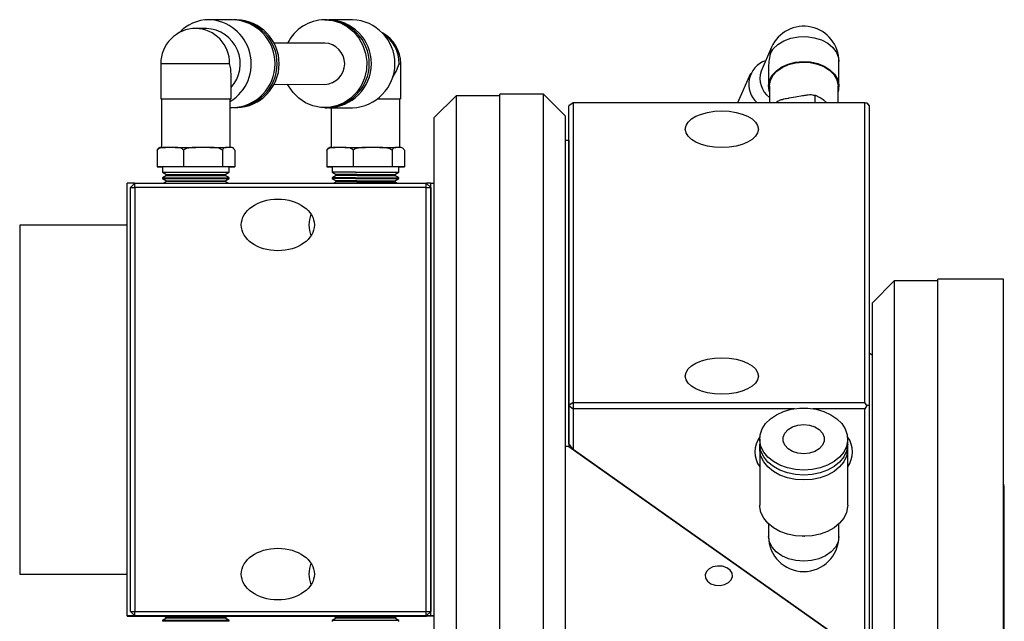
# Model space of a CAD drawing. Header units: inches. Extents: x 2.7 to 31.2, y 0.7 to 21.6.
# Tile 2 of 10: x 14.1 to 19.7, y 3 to 6.4. Entities that reach past the tile are written whole.
import ezdxf

# ---------------------------------------------------------------- set-up
doc = ezdxf.new("R2010")
doc.units = ezdxf.units.IN
doc.header["$MEASUREMENT"] = 0

msp = doc.modelspace()

# ---------------------------------------------------------------- linework, layer by layer
at = {"color": 7, "linetype": 'Continuous', "lineweight": 25}
for p, q in [((15.2766, 6.4362), (15.1412, 6.4363)), ((15.2881, 6.4362), (15.2824, 6.4361)), ((15.2999, 6.4362), (15.2882, 6.4362)), ((15.8164, 6.436), (15.8047, 6.436)), ((15.9634, 6.4359), (15.828, 6.436)), ((15.1262, 6.3859), (15.0664, 6.3859)), ((15.8046, 6.3021), (15.5124, 6.3022)), ((18.3635, 6.278), (18.3036, 6.1417)), ((14.8647, 6.1843), (14.8647, 5.9828)), ((16.2396, 5.9823), (16.2396, 6.1839)), ((18.3465, 6.1548), (18.3465, 6.0545)), ((18.7496, 6.0545), (18.7496, 6.197)), ((15.2679, 5.9828), (15.2679, 6.1246)), ((18.2426, 6.1279), (18.1692, 5.9608)), ((15.5123, 6.066), (15.8045, 6.0659)), ((18.3512, 6.0545), (18.3512, 5.9608)), ((18.7449, 5.9608), (18.7449, 6.0545)), ((14.8695, 5.9828), (14.8695, 5.704)), ((15.2632, 5.704), (15.2632, 5.9828)), ((16.2349, 5.7036), (16.2349, 5.9823)), ((16.5571, 6), (16.4321, 5.875)), ((16.8071, 6), (16.5571, 6)), ((16.5571, 6), (16.5571, 2.52)), ((17.0571, 6.01), (16.8071, 6.01)), ((16.8071, 2.51), (16.8071, 6.01)), ((17.1821, 5.885), (17.0571, 6.01)), ((17.0571, 2.51), (17.0571, 6.01)), ((18.5018, 5.9927), (18.462, 5.9859)), ((18.5415, 5.9995), (18.5018, 5.9927)), ((18.6122, 6.0009), (18.6122, 5.9608)), ((15.2632, 5.9323), (15.2763, 5.9323)), ((15.288, 5.9323), (15.2997, 5.9323)), ((15.8044, 5.932), (15.8161, 5.932)), ((15.8278, 5.932), (15.9632, 5.9319)), ((15.8412, 5.932), (15.8412, 5.7036)), ((17.228, 5.9608), (17.203, 5.9431)), ((17.203, 4.2251), (17.203, 5.9431)), ((17.228, 5.9608), (17.228, 4.2428)), ((18.898, 5.9608), (17.228, 5.9608)), ((18.3913, 5.9631), (18.3913, 5.9608)), ((18.6806, 5.9608), (18.6624, 5.9744)), ((18.898, 4.2428), (18.898, 5.9608)), ((18.898, 5.9608), (18.9105, 5.9608)), ((18.9105, 5.9608), (18.923, 5.9431)), ((18.923, 5.9431), (18.923, 4.2251)), ((16.4321, 2.645), (16.4321, 5.875)), ((17.1821, 5.885), (17.1821, 2.635)), ((14.9198, 5.7041), (14.8925, 5.704)), ((14.9472, 5.7041), (14.9198, 5.7041)), ((15.1069, 5.7041), (15.0669, 5.7041)), ((15.147, 5.7041), (15.1069, 5.7041)), ((15.2534, 5.704), (15.2407, 5.704)), ((15.2661, 5.704), (15.2534, 5.704)), ((15.8916, 5.7036), (15.8642, 5.7036)), ((15.9189, 5.7036), (15.8916, 5.7036)), ((16.0787, 5.7036), (16.0386, 5.7036)), ((16.1187, 5.7036), (16.0787, 5.7036)), ((16.2252, 5.7036), (16.2125, 5.7036)), ((16.2379, 5.7036), (16.2252, 5.7036)), ((17.1821, 5.7451), (17.2021, 5.7451)), ((17.2021, 5.7451), (17.2021, 3.9917)), ((17.2021, 5.7451), (17.203, 5.7444)), ((14.8439, 5.6889), (14.8439, 5.5938)), ((14.9957, 5.6889), (14.9957, 5.5938)), ((15.2182, 5.6889), (15.2182, 5.5938)), ((15.2887, 5.6889), (15.2887, 5.5938)), ((15.8156, 5.6884), (15.8156, 5.5933)), ((15.9675, 5.6885), (15.9675, 5.5934)), ((16.1899, 5.6884), (16.1899, 5.5934)), ((16.2604, 5.6884), (16.2604, 5.5933)), ((14.8439, 5.5938), (14.8748, 5.5938)), ((14.9957, 5.5938), (14.8439, 5.5938)), ((14.8748, 5.5938), (14.8748, 5.5623)), ((15.2182, 5.5938), (14.9957, 5.5938)), ((15.2578, 5.5938), (15.0095, 5.5938)), ((15.2887, 5.5938), (15.2182, 5.5938)), ((15.2578, 5.5623), (15.2578, 5.5938)), ((15.2578, 5.5938), (15.2887, 5.5938)), ((15.9675, 5.5934), (15.8156, 5.5933)), ((15.8156, 5.5933), (15.8465, 5.5933)), ((15.8465, 5.5933), (15.8465, 5.5618)), ((16.1899, 5.5934), (15.9675, 5.5934)), ((16.2604, 5.5933), (16.1899, 5.5934)), ((16.2295, 5.5618), (16.2295, 5.5933)), ((16.2295, 5.5933), (16.2604, 5.5933)), ((14.8748, 5.5623), (14.898, 5.5489)), ((14.898, 5.5443), (14.8748, 5.5309)), ((14.8748, 5.5309), (14.8748, 5.5266)), ((14.898, 5.5489), (14.898, 5.5443)), ((15.2346, 5.5489), (15.2578, 5.5623)), ((15.2346, 5.5443), (15.2346, 5.5489)), ((15.2578, 5.5309), (15.2346, 5.5443)), ((15.2578, 5.5266), (15.2578, 5.5309)), ((15.9813, 5.5619), (15.8465, 5.5618)), ((15.8465, 5.5304), (15.8465, 5.5261)), ((15.9813, 5.5304), (15.8465, 5.5304)), ((15.9813, 5.5619), (15.8466, 5.5618)), ((15.8466, 5.5618), (15.8698, 5.5484)), ((15.8698, 5.5438), (15.8466, 5.5304)), ((15.9882, 5.5485), (15.8698, 5.5484)), ((15.8698, 5.5484), (15.8698, 5.5438)), ((15.9882, 5.5438), (15.8698, 5.5438)), ((16.2063, 5.5484), (16.2295, 5.5618)), ((16.2063, 5.5438), (16.2063, 5.5484)), ((16.2295, 5.5304), (16.2063, 5.5438)), ((16.2295, 5.5261), (16.2295, 5.5304)), ((14.6721, 5.0443), (14.6721, 5.4999)), ((14.716, 5.4999), (14.6721, 5.4999)), ((14.6913, 5.4752), (14.7163, 5.5002)), ((14.6913, 3.0452), (14.6913, 5.4752)), ((14.6913, 5.4752), (14.7163, 5.4752)), ((14.7163, 5.4752), (14.7163, 5.5002)), ((14.7163, 5.5002), (16.3863, 5.5002)), ((14.7163, 5.4752), (14.7163, 3.0452)), ((16.3863, 5.4752), (14.7163, 5.4752)), ((14.8748, 5.5266), (14.898, 5.5132)), ((14.898, 5.5086), (14.8836, 5.5002)), ((14.898, 5.5132), (14.898, 5.5086)), ((15.2346, 5.5086), (14.898, 5.5086)), ((15.2346, 5.5132), (15.2578, 5.5266)), ((15.2346, 5.5086), (15.2346, 5.5132)), ((15.249, 5.5002), (15.2346, 5.5086)), ((15.9813, 5.5261), (15.8465, 5.5261)), ((15.8466, 5.5261), (15.8698, 5.5127)), ((15.9813, 5.5261), (15.8466, 5.5261)), ((15.8698, 5.5081), (15.8561, 5.5002)), ((15.8698, 5.5127), (15.8698, 5.5081)), ((15.9882, 5.5127), (15.8698, 5.5127)), ((15.9882, 5.5081), (15.8698, 5.5081)), ((16.2063, 5.5127), (16.2295, 5.5261)), ((16.2063, 5.5081), (16.2063, 5.5127)), ((16.22, 5.5002), (16.2063, 5.5081)), ((16.3863, 5.4752), (16.3863, 5.5002)), ((16.4113, 5.4752), (16.3863, 5.5002)), ((16.3863, 3.0452), (16.3863, 5.4752)), ((16.3863, 5.4752), (16.4113, 5.4752)), ((16.4121, 5.5002), (16.3864, 5.5002)), ((16.4113, 5.4752), (16.4113, 3.0452)), ((16.4121, 3.0202), (16.4121, 5.5002)), ((16.4121, 5.5002), (16.4321, 5.5002)), ((14.6721, 5.2598), (14.0571, 5.2598)), ((14.0571, 5.2598), (14.0571, 3.2598)), ((14.6721, 3.4755), (14.6721, 5.0443)), ((19.0671, 4.9393), (18.9421, 4.8143)), ((19.3171, 4.9393), (19.0671, 4.9393)), ((19.0671, 4.9393), (19.0671, 1.4593)), ((19.6921, 4.9493), (19.3171, 4.9493)), ((19.3171, 1.4493), (19.3171, 4.9493)), ((19.6921, 1.4493), (19.6921, 4.9493)), ((18.9421, 1.5843), (18.9421, 4.8143)), ((18.923, 4.528), (18.9421, 4.5145)), ((17.228, 4.2428), (17.203, 4.2251)), ((17.228, 4.2428), (17.228, 4.2074)), ((17.228, 4.2428), (18.898, 4.2428)), ((18.9105, 4.2251), (18.898, 4.2428)), ((17.203, 4.2251), (17.228, 4.2074)), ((17.203, 4.0087), (17.203, 4.2251)), ((18.4956, 4.2074), (17.228, 4.2074)), ((17.228, 4.2074), (17.228, 3.9733)), ((18.898, 4.2074), (18.6004, 4.2074)), ((18.9105, 4.2251), (18.898, 4.2074)), ((18.898, 2.7923), (18.898, 4.2074)), ((18.923, 4.2251), (18.9105, 4.2251)), ((18.923, 4.2251), (18.923, 2.7923)), ((17.228, 3.9733), (17.203, 4.0087)), ((18.2961, 4.0332), (18.2961, 4.0053)), ((18.8, 4.0053), (18.8, 4.0332)), ((17.2021, 3.9917), (17.1821, 3.9917)), ((17.2021, 3.9917), (18.9421, 2.7612)), ((18.898, 2.7923), (17.228, 3.9733)), ((18.2961, 3.9775), (18.2961, 3.6545)), ((18.8, 3.6545), (18.8, 3.9775)), ((19.6971, 2.6388), (19.6971, 3.7598)), ((18.3465, 3.5476), (18.3465, 3.4762)), ((18.7496, 3.4762), (18.7496, 3.5476)), ((14.6721, 3.0199), (14.6721, 3.4755)), ((18.5419, 3.4764), (18.5431, 3.4764)), ((18.5529, 3.4764), (18.5542, 3.4764)), ((14.0571, 3.2598), (14.6721, 3.2598)), ((14.6721, 3.0199), (14.6721, 3.0197)), ((14.8839, 3.0199), (14.6721, 3.0199)), ((14.6721, 3.0197), (14.6921, 3.0197)), ((14.6913, 3.0452), (14.7163, 3.0452)), ((14.6913, 3.0452), (14.7163, 3.0202)), ((14.6913, 3.0449), (14.6913, 3.0452)), ((14.7163, 3.0199), (14.6913, 3.0449)), ((14.6921, 3.0197), (14.8843, 3.0197)), ((14.7163, 3.0202), (14.7163, 3.0452)), ((14.7163, 3.0452), (16.3863, 3.0452)), ((16.3863, 3.0202), (14.7163, 3.0202)), ((14.7163, 3.0202), (14.7163, 3.0199)), ((14.7163, 3.0199), (14.8839, 3.0199)), ((14.8843, 3.0197), (14.718, 3.0197)), ((14.718, 3.0197), (14.718, 3.0196)), ((14.718, 3.0196), (14.718, 3.0197)), ((14.718, 3.0196), (14.8844, 3.0196)), ((14.898, 3.0071), (14.8748, 2.9937)), ((14.8748, 2.9937), (14.8748, 2.9894)), ((15.2578, 2.9937), (14.8748, 2.9937)), ((15.2578, 2.9894), (14.8748, 2.9894)), ((14.8834, 3.0202), (14.898, 3.0118)), ((14.898, 3.0118), (14.898, 3.0071)), ((15.2346, 3.0118), (15.2492, 3.0202)), ((15.2346, 3.0071), (15.2346, 3.0118)), ((15.2578, 2.9937), (15.2346, 3.0071)), ((15.2482, 3.0196), (15.8553, 3.0196)), ((15.2485, 3.0198), (16.4321, 3.0199)), ((16.388, 3.0199), (15.2485, 3.0198)), ((16.4121, 3.0202), (15.2488, 3.02)), ((15.2488, 3.02), (16.3863, 3.0202)), ((15.2578, 2.9894), (15.2578, 2.9937)), ((15.8465, 2.9933), (15.8465, 2.989)), ((16.2295, 2.9933), (15.8465, 2.9933)), ((15.8698, 3.0067), (15.8466, 2.9933)), ((15.8552, 3.0197), (15.8698, 3.0113)), ((15.8698, 3.0113), (15.8698, 3.0067)), ((16.2063, 3.0113), (16.2209, 3.0197)), ((16.2063, 3.0067), (16.2063, 3.0113)), ((16.2295, 2.9933), (16.2063, 3.0067)), ((16.2208, 3.0196), (16.388, 3.0196)), ((16.2295, 2.989), (16.2295, 2.9933)), ((16.3863, 3.0202), (16.3863, 3.0452)), ((16.3863, 3.0452), (16.4113, 3.0452)), ((16.3863, 3.0202), (16.4113, 3.0452)), ((16.4113, 3.0452), (16.3863, 3.0202)), ((16.3863, 3.0202), (16.3863, 3.0202)), ((16.3883, 3.0199), (16.388, 3.0196)), ((16.388, 3.0196), (16.388, 3.0199)), ((16.4113, 3.0452), (16.4113, 3.0452)), ((16.4321, 3.0202), (16.4121, 3.0202))]:
    msp.add_line(p, q, dxfattribs=at)
at = {"color": 7, "linetype": 'Continuous', "lineweight": 25, "flags": 128}
for points in [[(15.8046, 6.436), (15.8501, 6.4314), (15.894, 6.4179), (15.9347, 6.396), (15.9706, 6.3664), (16.0006, 6.3302), (16.0235, 6.2887), (16.0384, 6.2434), (16.0449, 6.196), (16.0428, 6.1481), (16.032, 6.1016), (16.013, 6.058), (15.9864, 6.019), (15.9533, 5.9859), (15.9148, 5.96), (15.8724, 5.9422), (15.8274, 5.9332), (15.7817, 5.9332), (15.7368, 5.9422), (15.6943, 5.96), (15.6558, 5.9859), (15.6227, 6.019), (15.5962, 6.058), (15.5919, 6.066)], [(18.3555, 6.2393), (18.3736, 6.2685), (18.4005, 6.2941), (18.4348, 6.3149), (18.4747, 6.3298), (18.5183, 6.338), (18.5635, 6.3391), (18.6078, 6.3331), (18.6491, 6.3203), (18.6854, 6.3013), (18.7148, 6.2771), (18.7358, 6.2488), (18.7474, 6.218), (18.7496, 6.197)], [(18.3635, 6.278), (18.3603, 6.2699), (18.3555, 6.2393)], [(14.8647, 6.1843), (14.8669, 6.1844), (14.8785, 6.1844), (14.8996, 6.1844), (14.9289, 6.1844), (14.9652, 6.1844), (15.0066, 6.1844), (15.0509, 6.1844), (15.096, 6.1844), (15.1396, 6.1844), (15.1796, 6.1844), (15.2138, 6.1844), (15.2407, 6.1844), (15.2588, 6.1844)], [(16.2306, 6.1839), (16.239, 6.1839), (16.2396, 6.1839)], [(18.3512, 6.0238), (18.35, 6.028), (18.3466, 6.0588), (18.3526, 6.0893), (18.3677, 6.1182), (18.3913, 6.1441), (18.4222, 6.1659), (18.459, 6.1824), (18.5, 6.1929), (18.5432, 6.197), (18.5866, 6.1944), (18.6283, 6.1853), (18.6661, 6.17), (18.6985, 6.1494), (18.7238, 6.1243), (18.7409, 6.0959), (18.749, 6.0656), (18.7477, 6.0348), (18.7449, 6.0238)], [(18.3512, 6.0545), (18.3513, 6.0587), (18.3572, 6.0885), (18.372, 6.1167), (18.395, 6.142), (18.4252, 6.1633), (18.4611, 6.1794), (18.5011, 6.1897), (18.5433, 6.1937), (18.5857, 6.1911), (18.6264, 6.1822), (18.6634, 6.1673), (18.695, 6.1471), (18.7197, 6.1226), (18.7364, 6.0949), (18.7443, 6.0654), (18.7449, 6.0545)], [(14.8695, 5.9828), (14.8667, 5.9828), (14.8654, 5.9828), (14.8734, 5.9828), (14.8905, 5.9828), (14.9159, 5.9828), (14.9482, 5.9828), (14.9861, 5.9828), (15.0277, 5.9828), (15.0712, 5.9828), (15.1144, 5.9828), (15.1553, 5.9828), (15.1921, 5.9828), (15.223, 5.9828), (15.2466, 5.9828), (15.2618, 5.9828), (15.2678, 5.9828), (15.2644, 5.9828), (15.2632, 5.9828)], [(14.8695, 5.9828), (14.8701, 5.9828), (14.878, 5.9828), (14.8947, 5.9828), (14.9194, 5.9828), (14.951, 5.9828), (14.988, 5.9828), (15.0286, 5.9828), (15.071, 5.9828), (15.1132, 5.9828), (15.1532, 5.9828), (15.1892, 5.9828), (15.2194, 5.9828), (15.2424, 5.9828), (15.2572, 5.9828), (15.2631, 5.9828), (15.2632, 5.9828)], [(16.1077, 5.9823), (16.1461, 5.9823), (16.1801, 5.9823), (16.2075, 5.9823), (16.227, 5.9823), (16.2377, 5.9823), (16.239, 5.9823), (16.2349, 5.9823)], [(16.1077, 5.9823), (16.1435, 5.9823), (16.1768, 5.9823), (16.2036, 5.9823), (16.2226, 5.9823), (16.233, 5.9823), (16.2349, 5.9823)], [(14.8726, 5.704), (14.8735, 5.704), (14.8787, 5.704), (14.885, 5.704), (14.8925, 5.704)], [(14.9472, 5.7041), (14.9604, 5.7041), (14.9744, 5.7041), (14.9889, 5.7041), (15.0039, 5.7041), (15.0193, 5.7041), (15.035, 5.7041), (15.0509, 5.7041), (15.0669, 5.7041)], [(15.147, 5.7041), (15.1614, 5.7041), (15.1752, 5.7041), (15.1883, 5.7041), (15.2006, 5.7041), (15.2121, 5.7041), (15.2227, 5.7041), (15.2322, 5.704), (15.2407, 5.704)], [(15.8443, 5.7036), (15.8452, 5.7036), (15.8504, 5.7036), (15.8567, 5.7036), (15.8642, 5.7036)], [(15.9189, 5.7036), (15.9321, 5.7036), (15.9461, 5.7036), (15.9606, 5.7036), (15.9756, 5.7036), (15.991, 5.7036), (16.0067, 5.7036), (16.0226, 5.7036), (16.0386, 5.7036)], [(16.1187, 5.7036), (16.1331, 5.7036), (16.1469, 5.7036), (16.16, 5.7036), (16.1723, 5.7036), (16.1838, 5.7036), (16.1944, 5.7036), (16.2039, 5.7036), (16.2125, 5.7036)], [(15.0095, 5.5938), (14.9703, 5.5938), (14.9358, 5.5938), (14.9079, 5.5938), (14.8879, 5.5938), (14.8769, 5.5938), (14.8748, 5.5938)], [(16.2295, 5.5933), (16.229, 5.5933), (16.2209, 5.5933), (16.2037, 5.5933), (16.1782, 5.5933), (16.1456, 5.5934), (16.1077, 5.5934), (16.0662, 5.5934), (16.0234, 5.5934), (15.9813, 5.5934), (15.942, 5.5934), (15.9075, 5.5934), (15.8796, 5.5933), (15.8597, 5.5933), (15.8486, 5.5933), (15.8465, 5.5933)], [(14.8748, 5.5623), (14.8769, 5.5623), (14.8879, 5.5623), (14.9079, 5.5623), (14.9358, 5.5623), (14.9703, 5.5623), (15.0095, 5.5623), (15.0517, 5.5623), (15.0945, 5.5623), (15.136, 5.5623), (15.1739, 5.5623), (15.2065, 5.5623), (15.232, 5.5623), (15.2492, 5.5623), (15.2572, 5.5623), (15.2578, 5.5623)], [(14.8748, 5.5623), (14.8769, 5.5623), (14.8879, 5.5623), (14.9079, 5.5623), (14.9358, 5.5623), (14.9703, 5.5623), (15.0095, 5.5623), (15.0517, 5.5623), (15.0945, 5.5623), (15.136, 5.5623), (15.1739, 5.5623), (15.2064, 5.5623), (15.232, 5.5623), (15.2492, 5.5623), (15.2572, 5.5623), (15.2578, 5.5623)], [(14.8748, 5.5309), (14.8769, 5.5309), (14.8879, 5.5309), (14.9079, 5.5309), (14.9358, 5.5309), (14.9703, 5.5309), (15.0095, 5.5309), (15.0517, 5.5309), (15.0945, 5.5309), (15.136, 5.5309), (15.1739, 5.5309), (15.2065, 5.5309), (15.232, 5.5309), (15.2492, 5.5309), (15.2572, 5.5309), (15.2578, 5.5309)], [(14.898, 5.5489), (14.9022, 5.5489), (14.9152, 5.5489), (14.9363, 5.5489), (14.9645, 5.5489), (14.9981, 5.5489), (15.0354, 5.5489), (15.0744, 5.5489), (15.1129, 5.5489), (15.149, 5.5489), (15.1805, 5.5489), (15.206, 5.5489), (15.2238, 5.5489), (15.2332, 5.5489), (15.2346, 5.5489)], [(14.898, 5.5443), (14.9022, 5.5443), (14.9152, 5.5443), (14.9363, 5.5443), (14.9645, 5.5443), (14.9981, 5.5443), (15.0354, 5.5443), (15.0744, 5.5443), (15.1129, 5.5443), (15.149, 5.5443), (15.1805, 5.5443), (15.206, 5.5443), (15.2238, 5.5443), (15.2332, 5.5443), (15.2346, 5.5443)], [(15.9813, 5.5619), (16.0234, 5.5619), (16.0662, 5.5619), (16.1077, 5.5619), (16.1456, 5.5619), (16.1782, 5.5619), (16.2037, 5.5618), (16.2209, 5.5618), (16.229, 5.5618), (16.2295, 5.5618)], [(15.9813, 5.5619), (16.0234, 5.5619), (16.0662, 5.5619), (16.1077, 5.5619), (16.1456, 5.5619), (16.1782, 5.5619), (16.2037, 5.5618), (16.2209, 5.5618), (16.229, 5.5618), (16.2295, 5.5618)], [(15.9813, 5.5304), (16.0234, 5.5304), (16.0662, 5.5304), (16.1077, 5.5304), (16.1456, 5.5304), (16.1782, 5.5304), (16.2037, 5.5304), (16.2209, 5.5304), (16.229, 5.5304), (16.2295, 5.5304)], [(15.9882, 5.5485), (16.0266, 5.5485), (16.0656, 5.5485), (16.1031, 5.5485), (16.1372, 5.5485), (16.1658, 5.5485), (16.1876, 5.5485), (16.2014, 5.5484), (16.2063, 5.5484), (16.2063, 5.5484)], [(15.9882, 5.5438), (16.0266, 5.5438), (16.0656, 5.5438), (16.1031, 5.5438), (16.1372, 5.5438), (16.1658, 5.5438), (16.1876, 5.5438), (16.2014, 5.5438), (16.2063, 5.5438), (16.2063, 5.5438)], [(14.8748, 5.5266), (14.8769, 5.5266), (14.8879, 5.5266), (14.9079, 5.5266), (14.9358, 5.5266), (14.9703, 5.5266), (15.0095, 5.5266), (15.0517, 5.5266), (15.0945, 5.5266), (15.136, 5.5266), (15.1739, 5.5266), (15.2065, 5.5266), (15.232, 5.5266), (15.2492, 5.5266), (15.2572, 5.5266), (15.2578, 5.5266)], [(14.8748, 5.5266), (14.8769, 5.5266), (14.8879, 5.5266), (14.9079, 5.5266), (14.9358, 5.5266), (14.9703, 5.5266), (15.0095, 5.5266), (15.0517, 5.5266), (15.0945, 5.5266), (15.136, 5.5266), (15.1739, 5.5266), (15.2064, 5.5266), (15.232, 5.5266), (15.2492, 5.5266), (15.2572, 5.5266), (15.2578, 5.5266)], [(14.898, 5.5132), (14.9022, 5.5132), (14.9152, 5.5132), (14.9363, 5.5132), (14.9645, 5.5132), (14.9981, 5.5132), (15.0354, 5.5132), (15.0744, 5.5132), (15.1129, 5.5132), (15.149, 5.5132), (15.1805, 5.5132), (15.206, 5.5132), (15.2238, 5.5132), (15.2332, 5.5132), (15.2346, 5.5132)], [(15.9813, 5.5261), (16.0234, 5.5261), (16.0662, 5.5261), (16.1077, 5.5261), (16.1456, 5.5261), (16.1782, 5.5261), (16.2037, 5.5261), (16.2209, 5.5261), (16.229, 5.5261), (16.2295, 5.5261)], [(15.9813, 5.5261), (16.0234, 5.5261), (16.0662, 5.5261), (16.1077, 5.5261), (16.1456, 5.5261), (16.1782, 5.5261), (16.2037, 5.5261), (16.2209, 5.5261), (16.229, 5.5261), (16.2295, 5.5261)], [(15.9882, 5.5127), (16.0266, 5.5127), (16.0656, 5.5127), (16.1031, 5.5127), (16.1372, 5.5127), (16.1658, 5.5127), (16.1876, 5.5127), (16.2014, 5.5127), (16.2063, 5.5127), (16.2063, 5.5127)], [(15.9882, 5.5081), (16.0266, 5.5081), (16.0656, 5.5081), (16.1031, 5.5081), (16.1372, 5.5081), (16.1658, 5.5081), (16.1876, 5.5081), (16.2014, 5.5081), (16.2063, 5.5081), (16.2063, 5.5081)], [(18.548, 3.855), (18.5004, 3.8583), (18.4544, 3.8678), (18.4118, 3.8833), (18.3742, 3.9043), (18.3428, 3.9299), (18.3188, 3.9592), (18.3032, 3.9912), (18.2964, 4.0247), (18.2986, 4.0585), (18.3099, 4.0915), (18.3298, 4.1223), (18.3576, 4.1498), (18.3923, 4.1732), (18.4326, 4.1915), (18.477, 4.2041), (18.5241, 4.2105), (18.572, 4.2105), (18.619, 4.2041), (18.6635, 4.1915), (18.7038, 4.1732), (18.7385, 4.1498), (18.7662, 4.1223), (18.7861, 4.0915), (18.7974, 4.0585), (18.7997, 4.0247), (18.7929, 3.9912), (18.7772, 3.9592), (18.7533, 3.9299), (18.7219, 3.9043), (18.6843, 3.8833), (18.6417, 3.8678), (18.5957, 3.8583), (18.548, 3.855)], [(18.548, 3.9497), (18.5148, 3.9531), (18.4842, 3.9629), (18.4588, 3.9785), (18.4406, 3.9985), (18.4311, 4.0213), (18.4311, 4.0451), (18.4406, 4.0679), (18.4588, 4.0879), (18.4842, 4.1034), (18.5148, 4.1133), (18.548, 4.1167), (18.5813, 4.1133), (18.6119, 4.1034), (18.6373, 4.0879), (18.6555, 4.0679), (18.6649, 4.0451), (18.6649, 4.0213), (18.6555, 3.9985), (18.6373, 3.9785), (18.6119, 3.9629), (18.5813, 3.9531), (18.548, 3.9497)], [(18.548, 3.8272), (18.5004, 3.8304), (18.4544, 3.84), (18.4118, 3.8555), (18.3742, 3.8764), (18.3428, 3.902), (18.3188, 3.9313), (18.3032, 3.9633), (18.2964, 3.9969), (18.2961, 4.0053)], [(18.8, 4.0053), (18.7997, 3.9969), (18.7929, 3.9633), (18.7772, 3.9313), (18.7533, 3.902), (18.7219, 3.8764), (18.6843, 3.8555), (18.6417, 3.84), (18.5957, 3.8304), (18.548, 3.8272)], [(18.548, 3.7994), (18.5004, 3.8026), (18.4544, 3.8121), (18.4118, 3.8276), (18.3742, 3.8486), (18.3428, 3.8742), (18.3188, 3.9035), (18.3032, 3.9355), (18.2964, 3.969), (18.2968, 3.9914)], [(18.7992, 3.9914), (18.7997, 3.969), (18.7929, 3.9355), (18.7772, 3.9035), (18.7533, 3.8742), (18.7219, 3.8486), (18.6843, 3.8276), (18.6417, 3.8121), (18.5957, 3.8026), (18.548, 3.7994)], [(19.6971, 3.7598), (19.6944, 3.7732), (19.6921, 3.7778)], [(18.548, 3.4764), (18.5004, 3.4796), (18.4544, 3.4891), (18.4118, 3.5047), (18.3742, 3.5256), (18.3428, 3.5512), (18.3188, 3.5805), (18.3032, 3.6125), (18.2964, 3.646), (18.2961, 3.6545)], [(18.8, 3.6545), (18.7997, 3.646), (18.7929, 3.6125), (18.7772, 3.5805), (18.7533, 3.5512), (18.7219, 3.5256), (18.6843, 3.5047), (18.6417, 3.4891), (18.5957, 3.4796), (18.548, 3.4764)], [(18.7496, 3.4762), (18.7446, 3.4445), (18.7297, 3.4144), (18.7056, 3.3873), (18.6737, 3.3648), (18.6355, 3.3478), (18.5929, 3.3372), (18.548, 3.3337), (18.5032, 3.3372), (18.4606, 3.3478), (18.4224, 3.3648), (18.3904, 3.3873), (18.3664, 3.4144), (18.3515, 3.4445), (18.3465, 3.4762)], [(18.5529, 3.4764), (18.548, 3.4764), (18.5431, 3.4764)], [(18.006, 3.2901), (17.9903, 3.2743), (17.9833, 3.2556), (17.9856, 3.2363), (17.9972, 3.2188), (18.0165, 3.2051), (18.0413, 3.197), (18.0686, 3.1953), (18.095, 3.2003), (18.1174, 3.2114), (18.1331, 3.2272), (18.1401, 3.2459), (18.1378, 3.2652), (18.1262, 3.2827), (18.1069, 3.2964), (18.0821, 3.3045), (18.0548, 3.3062), (18.0284, 3.3012), (18.006, 3.2901)], [(14.8835, 3.0201), (14.878, 3.0201), (14.8433, 3.0201), (14.8161, 3.0201), (14.7975, 3.0201), (14.788, 3.0202), (14.788, 3.0202), (14.7975, 3.0202), (14.8161, 3.0202), (14.8433, 3.0202), (14.878, 3.0202), (14.9192, 3.0202), (14.9653, 3.0202), (15.015, 3.0202), (15.0663, 3.0202)], [(15.2346, 3.0118), (15.234, 3.0118), (15.2262, 3.0118), (15.2099, 3.0118), (15.1857, 3.0118), (15.1552, 3.0118), (15.1198, 3.0118), (15.0816, 3.0118), (15.0426, 3.0118), (15.0048, 3.0118), (14.9703, 3.0118), (14.941, 3.0118), (14.9185, 3.0118), (14.9039, 3.0118), (14.8981, 3.0118), (14.898, 3.0118)], [(15.2346, 3.0071), (15.234, 3.0071), (15.2262, 3.0071), (15.2099, 3.0071), (15.1857, 3.0071), (15.1552, 3.0071), (15.1198, 3.0071), (15.0816, 3.0071), (15.0426, 3.0071), (15.0048, 3.0071), (14.9703, 3.0071), (14.941, 3.0071), (14.9185, 3.0071), (14.9039, 3.0071), (14.8981, 3.0071), (14.898, 3.0071)], [(15.0663, 3.0202), (15.1177, 3.0202), (15.1673, 3.0202), (15.2134, 3.0202), (15.2546, 3.0202), (15.2894, 3.0202), (15.3165, 3.0202), (15.3351, 3.0202), (15.3446, 3.0202), (15.3446, 3.0202), (15.3351, 3.0201), (15.3165, 3.0201), (15.2894, 3.0201), (15.2546, 3.0201), (15.2491, 3.0201)], [(15.8553, 3.0197), (15.8497, 3.0197), (15.815, 3.0197), (15.7878, 3.0197), (15.7692, 3.0197), (15.7597, 3.0197), (15.7597, 3.0197), (15.7692, 3.0197), (15.7878, 3.0197), (15.815, 3.0197), (15.8497, 3.0197), (15.8909, 3.0197), (15.9371, 3.0197), (15.9867, 3.0197), (16.038, 3.0197), (16.0894, 3.0197), (16.139, 3.0197), (16.1852, 3.0197), (16.2263, 3.0197), (16.2611, 3.0197), (16.2882, 3.0197), (16.3069, 3.0197), (16.3163, 3.0197), (16.3163, 3.0197), (16.3069, 3.0197), (16.2882, 3.0197), (16.2611, 3.0197), (16.2263, 3.0197), (16.2208, 3.0197)], [(16.2063, 3.0113), (16.206, 3.0113), (16.1992, 3.0113), (16.1838, 3.0113), (16.1604, 3.0113), (16.1305, 3.0113), (16.0956, 3.0113), (16.0576, 3.0113), (16.0185, 3.0113), (15.9805, 3.0113), (15.9456, 3.0113), (15.9156, 3.0113), (15.8923, 3.0113), (15.8768, 3.0113), (15.87, 3.0113), (15.8698, 3.0113)], [(16.2063, 3.0067), (16.206, 3.0067), (16.1992, 3.0067), (16.1838, 3.0067), (16.1604, 3.0067), (16.1305, 3.0067), (16.0956, 3.0067), (16.0576, 3.0067), (16.0185, 3.0067), (15.9805, 3.0067), (15.9456, 3.0067), (15.9156, 3.0067), (15.8923, 3.0067), (15.8768, 3.0067), (15.87, 3.0067), (15.8698, 3.0067)]]:
    msp.add_lwpolyline(points, dxfattribs=at)
at = {"color": 7, "linetype": 'Continuous', "lineweight": 25}
for centre, radius, start, end in [((15.1425, 6.1999), 0.2364, 90.352, 136.9272), ((15.1301, 6.183), 0.2535, 301.6497, 87.5302), ((15.2681, 6.1842), 0.2521, 271.8669, 88.1057), ((15.2799, 6.1843), 0.252, 270.5095, 88.1361), ((15.2914, 6.1842), 0.2521, 271.8669, 88.1057), ((15.8072, 6.1961), 0.2399, 90.6246, 153.7488), ((15.8074, 6.184), 0.2521, 271.9903, 87.9823), ((15.8199, 6.184), 0.2519, 270.4776, 89.4676), ((15.9544, 6.1839), 0.2521, 271.9903, 87.9823), ((15.0663, 6.1843), 0.2016, 89.9726, 180), ((15.0624, 6.1894), 0.1965, 358.5179, 88.822), ((15.1182, 6.1838), 0.2022, 317.7703, 87.744), ((18.548, 6.197), 0.2016, 77.6196, 156.3042), ((18.548, 6.197), 0.2016, 0, 77.6196), ((16.038, 6.1839), 0.2016, 0, 61.3412), ((16.0269, 6.1855), 0.2036, 359.543, 56.2042), ((15.8004, 6.184), 0.1182, 271.9801, 87.9925), ((18.3742, 6.0673), 0.141, 108.3919, 229.0588), ((18.4342, 6.0998), 0.1371, 162.2073, 232.7405), ((15.8871, 5.2602), 0.1729, 158.9946, 200.982), ((18.4172, 3.9599), 0.1483, 144.29, 215.2417), ((18.6789, 3.9599), 0.1483, 324.7555, 35.7126), ((18.548, 3.4762), 0.2016, 180, 0), ((15.8871, 3.2602), 0.1729, 158.9947, 200.9819)]:
    msp.add_arc(centre, radius, start, end, dxfattribs=at)
for centre, major_axis, ratio, start_param, end_param in [((18.548, 6.197), (0.0585, 0.2789), 0.691557, 1.564369, 1.865323), ((15.0663, 6.1843), (-0.1623, 0.1623), 0.736713, 3.776764, 4.077718), ((16.038, 6.1839), (0.1623, 0.1622), 0.736645, 4.945623, 5.347561)]:
    msp.add_ellipse(centre, major_axis=major_axis, ratio=ratio, start_param=start_param, end_param=end_param, dxfattribs=at)
for centre, ratio in [((18.0788, 5.8088), 0.499926), ((15.5356, 5.2602), 0.707107), ((18.0788, 4.3948), 0.499926), ((15.5356, 3.2602), 0.707107)]:
    msp.add_ellipse(centre, major_axis=(0.2093, 0), ratio=ratio, dxfattribs=at)
for points, knots in [([(18.462, 5.9859), (18.4607, 5.9857), (18.448, 5.9835), (18.4283, 5.9795), (18.4051, 5.9721), (18.3952, 5.9657), (18.3913, 5.9631)], [0, 0, 0, 0, 0.052873, 0.517959, 0.809658, 1, 1, 1, 1]), ([(18.6122, 6.0009), (18.608, 6.0022), (18.594, 6.0063), (18.5688, 6.0039), (18.5495, 6.0008), (18.5415, 5.9995)], [0, 0, 0, 0, 0.2043375, 0.673303, 1, 1, 1, 1]), ([(18.6188, 6.0001), (18.6178, 6.0004), (18.6124, 6.0021), (18.6066, 6.0027), (18.6019, 6.0031)], [0, 0, 0, 0, 0.187791, 1, 1, 1, 1]), ([(18.6624, 5.9744), (18.6615, 5.9751), (18.6525, 5.9817), (18.6385, 5.9915), (18.622, 6.0003), (18.615, 6.0007), (18.6122, 6.0009)], [0, 0, 0, 0, 0.052873, 0.517957, 0.809657, 1, 1, 1, 1]), ([(14.8925, 5.704), (14.8916, 5.704), (14.8829, 5.704), (14.8693, 5.7032), (14.8534, 5.6983), (14.8466, 5.6916), (14.8439, 5.6889)], [0, 0, 0, 0, 0.052873, 0.517957, 0.809655, 1, 1, 1, 1]), ([(14.8439, 5.6889), (14.8453, 5.6917), (14.8497, 5.7009), (14.8553, 5.703), (14.8591, 5.7034), (14.8592, 5.7034)], [0, 0, 0, 0, 0.2970699, 0.9788589, 1, 1, 1, 1]), ([(14.8733, 5.704), (14.8722, 5.704), (14.8666, 5.704), (14.866, 5.704), (14.865, 5.704), (14.8647, 5.704), (14.8644, 5.704), (14.8638, 5.704), (14.8623, 5.7039), (14.8607, 5.7038), (14.8595, 5.7034), (14.8592, 5.7033)], [0, 0, 0, 0, 0.162316, 0.848293, 0.882156, 0.899704, 0.908255, 0.917339, 0.939034, 0.982608, 1, 1, 1, 1]), ([(14.9957, 5.6889), (14.9928, 5.6917), (14.9833, 5.701), (14.9659, 5.7036), (14.9526, 5.7039), (14.9472, 5.7041)], [0, 0, 0, 0, 0.204334, 0.673302, 1, 1, 1, 1]), ([(15.0669, 5.7041), (15.0656, 5.7041), (15.0529, 5.704), (15.033, 5.7032), (15.0096, 5.6983), (14.9997, 5.6916), (14.9957, 5.6889)], [0, 0, 0, 0, 0.052873, 0.517957, 0.809656, 1, 1, 1, 1]), ([(15.2182, 5.6889), (15.2139, 5.6917), (15.1999, 5.7009), (15.1744, 5.7036), (15.155, 5.7039), (15.147, 5.7041)], [0, 0, 0, 0, 0.204335, 0.673302, 1, 1, 1, 1]), ([(15.2407, 5.704), (15.2403, 5.704), (15.2363, 5.704), (15.23, 5.7032), (15.2226, 5.6983), (15.2194, 5.6916), (15.2182, 5.6889)], [0, 0, 0, 0, 0.052977, 0.518037, 0.809721, 1, 1, 1, 1]), ([(15.2887, 5.6889), (15.2874, 5.6917), (15.2829, 5.7009), (15.2748, 5.7036), (15.2687, 5.7039), (15.2661, 5.704)], [0, 0, 0, 0, 0.204358, 0.673364, 1, 1, 1, 1]), ([(15.8642, 5.7036), (15.8633, 5.7036), (15.8546, 5.7036), (15.8411, 5.7027), (15.8251, 5.6978), (15.8183, 5.6911), (15.8156, 5.6884)], [0, 0, 0, 0, 0.0528741, 0.5179578, 0.8096554, 1, 1, 1, 1]), ([(15.8156, 5.6884), (15.817, 5.6912), (15.8214, 5.7004), (15.827, 5.7026), (15.8308, 5.7029), (15.8309, 5.7029)], [0, 0, 0, 0, 0.29707, 0.978859, 1, 1, 1, 1]), ([(15.845, 5.7036), (15.844, 5.7036), (15.8383, 5.7036), (15.8377, 5.7036), (15.8367, 5.7036), (15.8365, 5.7036), (15.8361, 5.7036), (15.8355, 5.7035), (15.834, 5.7034), (15.8324, 5.7034), (15.8313, 5.7029), (15.8309, 5.7028)], [0, 0, 0, 0, 0.162316, 0.848294, 0.882158, 0.899706, 0.908259, 0.91734, 0.939035, 0.98261, 1, 1, 1, 1]), ([(15.9675, 5.6885), (15.9646, 5.6913), (15.955, 5.7005), (15.9376, 5.7032), (15.9243, 5.7035), (15.9189, 5.7036)], [0, 0, 0, 0, 0.204337, 0.673301, 1, 1, 1, 1]), ([(16.0386, 5.7036), (16.0373, 5.7036), (16.0246, 5.7036), (16.0047, 5.7027), (15.9814, 5.6979), (15.9714, 5.6911), (15.9675, 5.6885)], [0, 0, 0, 0, 0.052873, 0.517958, 0.809656, 1, 1, 1, 1]), ([(16.1899, 5.6884), (16.1856, 5.6912), (16.1716, 5.7005), (16.1462, 5.7032), (16.1267, 5.7035), (16.1187, 5.7036)], [0, 0, 0, 0, 0.204335, 0.673302, 1, 1, 1, 1]), ([(16.2125, 5.7036), (16.212, 5.7036), (16.208, 5.7036), (16.2017, 5.7027), (16.1943, 5.6979), (16.1911, 5.6911), (16.1899, 5.6884)], [0, 0, 0, 0, 0.052977, 0.518037, 0.809718, 1, 1, 1, 1]), ([(16.2604, 5.6884), (16.2591, 5.6912), (16.2546, 5.7005), (16.2466, 5.7031), (16.2404, 5.7034), (16.2379, 5.7036)], [0, 0, 0, 0, 0.2043556, 0.6733618, 1, 1, 1, 1])]:
    msp.add_open_spline(points, degree=3, knots=knots, dxfattribs=at)

doc.saveas('drawing.dxf')
